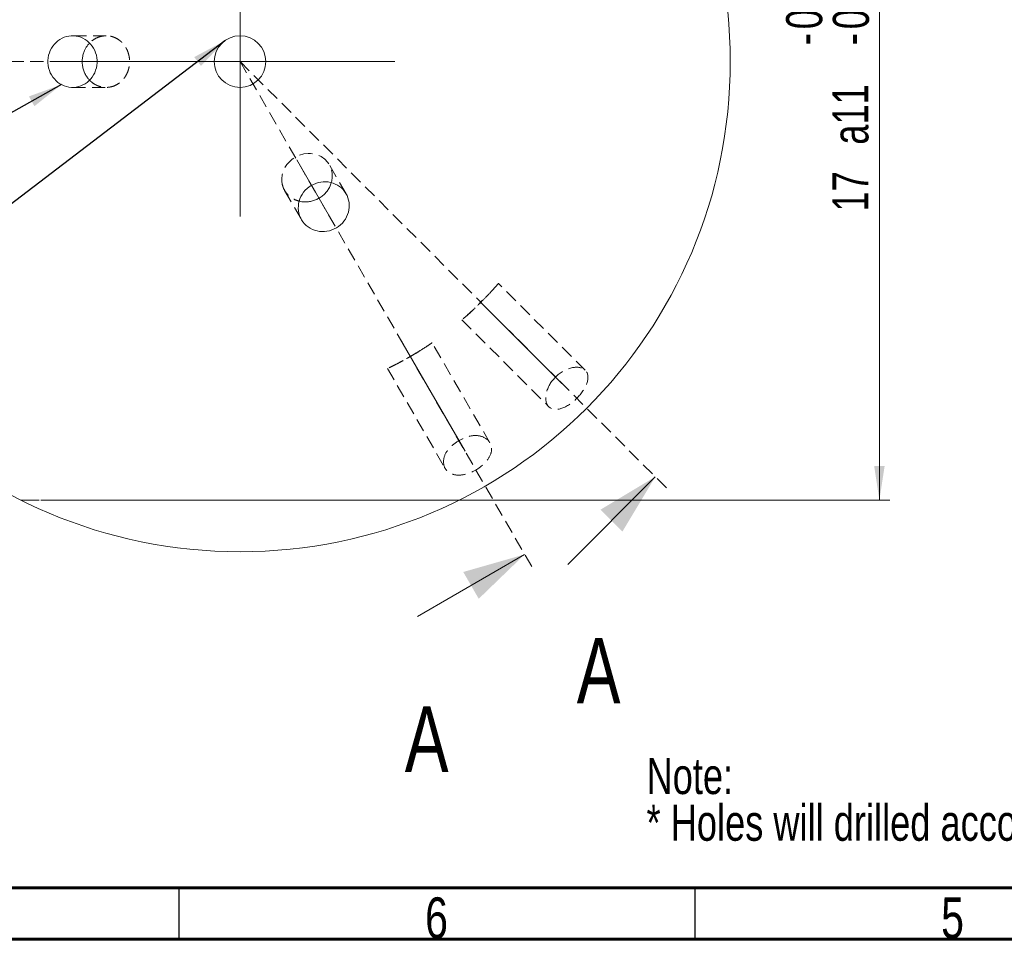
# Model space of a CAD drawing. Header units: millimetres. Extents: x 15 to 415, y 5 to 292.
# Tile 2 of 6: x 100 to 195, y 5 to 94. Entities that reach past the tile are written whole.
import ezdxf

# ---------------------------------------------------------------- set-up
doc = ezdxf.new("R2010")
doc.units = ezdxf.units.MM
doc.linetypes.add('CENTERX2', pattern=[20.32, 12.7, -2.54, 2.54, -2.54])
doc.linetypes.add('HIDDEN', pattern=[1.905, 1.27, -0.635])
doc.styles.add('SLDTEXTSTYLE0', font='TXT', dxfattribs={"width": 0.75})
doc.dimstyles.new('SLDDIMSTYLE5', dxfattribs={"dimtxt": 3.5, "dimasz": 3.302, "dimexe": 0, "dimexo": 0.0625, "dimgap": 0.875, "dimtad": 1, "dimlfac": 0.2, "dimrnd": 1e-09, "dimzin": 12, "dimdsep": 46, "dimtxsty": 'SLDTEXTSTYLE0', "dimsah": 1, "dimcen": 0.09, "dimadec": 0, "dimazin": 3, "dimtol": 1, "dimtp": -0.29, "dimtm": 0.4, "dimtfac": 1, "dimtofl": 0, "dimtmove": 0, "dimatfit": 3, "dimfxl": 0, "dimfrac": 2, "dimtolj": 1, "dimtzin": 0, "dimarcsym": 0})
doc.dimstyles.new('SLDDIMSTYLE6', dxfattribs={"dimtxt": 3.5, "dimasz": 3.302, "dimexe": 0, "dimexo": 0.0625, "dimgap": 0.875, "dimtad": 1, "dimdec": 4, "dimlfac": 0.2, "dimzin": 12, "dimdsep": 46, "dimtxsty": 'SLDTEXTSTYLE0', "dimsah": 1, "dimcen": 0.09, "dimazin": 3, "dimtfac": 1, "dimtofl": 0, "dimtmove": 0, "dimatfit": 3, "dimfxl": 0, "dimfrac": 2, "dimtolj": 1, "dimtzin": 12, "dimarcsym": 0})
doc.dimstyles.new('SLDDIMSTYLE7', dxfattribs={"dimtxt": 0.18, "dimasz": 3.302, "dimexe": 0, "dimexo": 0.0625, "dimgap": 0, "dimtad": 0, "dimtih": 1, "dimtoh": 1, "dimdec": 0, "dimrnd": 1e-09, "dimzin": 0, "dimdsep": 46, "dimtxsty": 'Standard', "dimsah": 1, "dimcen": 0.09, "dimadec": 0, "dimazin": 0, "dimtfac": 3.302, "dimtdec": 0, "dimtofl": 0, "dimtmove": 0, "dimatfit": 3, "dimfxl": 0, "dimfrac": 2, "dimtolj": 1, "dimtzin": 0, "dimarcsym": 0})

# ---------------------------------------------------------------- blocks, each defined once
blk = doc.blocks.new('SW_NOTE_0')
at = {"color": 0, "linetype": 'Continuous', "lineweight": 0, "char_height": 3.5, "attachment_point": 1, "style": 'SLDTEXTSTYLE0'}
for s, insert in [('Note:', (0, 4.512)), ('* Holes will drilled according to config. table', (0, -0.014))]:
    blk.add_mtext(s, dxfattribs=dict(at, insert=insert))
blk = doc.blocks.new('_D_7')
at = {"color": 7, "linetype": 'Continuous', "lineweight": 0}
for p, q in [((143.134, 132.561), (183.871, 132.561)), ((182.871, 132.561), (182.871, 47.561)), ((129.957, 47.561), (183.871, 47.561))]:
    blk.add_line(p, q, dxfattribs=at)
for points in [[(182.871, 132.561), (182.363, 129.259), (183.379, 129.259)], [(182.871, 47.561), (183.379, 50.863), (182.363, 50.863)]]:
    blk.add_solid(points, dxfattribs=at)
at = {"color": 7, "linetype": 'Continuous', "lineweight": 0, "char_height": 3.5, "attachment_point": 1, "rotation": 90, "style": 'SLDTEXTSTYLE0'}
for s, insert in [('0.29', (173.833, 93.195)), ('0.40', (178.359, 93.195)), ('-', (173.833, 91.644)), ('-', (178.359, 91.644)), ('a11', (178.305, 82.009)), ('17', (178.305, 75.525))]:
    blk.add_mtext(s, dxfattribs=dict(at, insert=insert))
blk = doc.blocks.new('_D_9')
at = {"color": 7, "linetype": 'Continuous', "lineweight": 0}
for p, q in [((135.873, 115.96), (133.872, 112.493)), ((89.016, 90.061), (95.019, 90.061))]:
    blk.add_line(p, q, dxfattribs=at)
blk.add_arc((120.921, 90.061), 26.902, 60, 180, dxfattribs=at)
for points in [[(134.372, 113.359), (131.643, 115.287), (131.19, 114.378)], [(94.019, 90.061), (94.728, 93.326), (93.713, 93.388)]]:
    blk.add_solid(points, dxfattribs=at)
at = {"color": 7, "linetype": 'Continuous', "lineweight": 0, "insert": (98.644, 112.726), "char_height": 3.5, "attachment_point": 1, "rotation": 35.79605, "style": 'SLDTEXTSTYLE0'}
blk.add_mtext('120°', dxfattribs=at)
blk = doc.blocks.new('SW_CENTERMARKSYMBOL_0')
at = {"color": 0, "linetype": 'Continuous', "lineweight": 0}
for p, q in [((0, 12.5), (0, 15)), ((0, 0), (0, 12.5)), ((-12.5, 0), (-15, 0)), ((0, 0), (-12.5, 0)), ((0, 0), (0, -12.5)), ((0, 0), (12.5, 0)), ((12.5, 0), (15, 0)), ((0, -12.5), (0, -15))]:
    blk.add_line(p, q, dxfattribs=at)

msp = doc.modelspace()

# ---------------------------------------------------------------- linework, layer by layer
at = {"color": 7, "linetype": 'HIDDEN', "lineweight": 0}
for p, q in [((107.9458287, 92.561141), (104.6864162, 92.561141)), ((120.9207575, 90.0611409), (48.2959961, 90.0611409)), ((120.9207575, 90.0611409), (62.0207575, 90.0611409)), ((120.9207575, 90.0611409), (149.4955651, 40.5681222)), ((120.9207575, 90.0611409), (162.5730335, 48.4088648)), ((104.6864197, 87.5611407), (107.9457437, 87.5611407)), ((131.2029906, 77.2517907), (129.5733059, 80.0744874)), ((125.2432078, 77.5744381), (126.8728628, 74.7517926)), ((154.3750006, 60.1424311), (145.9561286, 68.5613031)), ((142.4210586, 65.0253064), (150.8394743, 56.6068884)), ((145.1386928, 53.1144451), (139.5386548, 62.8139974)), ((135.2086207, 60.3138363), (140.8087762, 50.6140791)), ((103.1122634, 47.5611385), (109.2667945, 47.5611385)), ((104.1892541, 47.5611385), (103.1122634, 47.5611385)), ((106.23935, 47.5611385), (104.1892541, 47.5611385)), ((110.8971201, 47.5611385), (106.23935, 47.5611385)), ((109.1841117, 47.5611385), (106.7905661, 47.5611385)), ((106.7905661, 47.5611385), (110.5748708, 47.5611385)), ((110.5748708, 47.5611385), (109.1841117, 47.5611385)), ((109.2667945, 47.5611385), (109.5106008, 47.5611385)), ((109.5106008, 47.5611385), (113.0850203, 47.5611385)), ((112.090713, 47.5611385), (110.8971201, 47.5611385)), ((113.0850203, 47.5611385), (112.090713, 47.5611385)), ((123.861279, 47.5611385), (124.4485352, 47.5611385)), ((125.5340054, 47.5611385), (124.8979877, 47.5611385)), ((135.8014494, 47.5611385), (136.3887065, 47.5611385)), ((137.4741758, 47.5611385), (136.8381581, 47.5611385))]:
    msp.add_line(p, q, dxfattribs=at)
at = {"color": 7, "linetype": 'CENTERX2', "lineweight": 0}
for p, q in [((102.6864096, 90.0611409), (109.9458764, 90.0611409)), ((126.4081975, 80.556616), (130.0379315, 74.2697323)), ((144.1882241, 66.7936743), (152.1087043, 58.8731941)), ((136.3733454, 63.2964735), (143.9739507, 50.131839))]:
    msp.add_line(p, q, dxfattribs=at)
at = {"color": 7, "linetype": 'Continuous', "lineweight": 0}
for p, q in [((152.6735386, 41.337797), (161.15882, 49.8230784)), ((138.1032603, 36.300173), (148.4955651, 42.300173))]:
    msp.add_line(p, q, dxfattribs=at)
at = {"color": 7, "linetype": 'Continuous', "lineweight": 60}
for p, q in [((410, 10), (20, 10)), ((415, 5), (15, 5))]:
    msp.add_line(p, q, dxfattribs=at)
at = {"color": 7, "linetype": 'Continuous', "lineweight": 30}
for p, q in [((115, 10), (115, 5)), ((165, 10), (165, 5))]:
    msp.add_line(p, q, dxfattribs=at)
at = {"color": 7, "linetype": 'HIDDEN', "lineweight": 0, "flags": 128}
msp.add_lwpolyline([(129.7616467, 78.3344148), (129.8085906, 78.4892576), (129.859116, 78.8714934), (129.844996, 79.2583229), (129.7641997, 79.6364713), (129.6156951, 79.997403), (129.400708, 80.3287315), (129.1203339, 80.6206505), (128.7847551, 80.8573804), (128.3923802, 81.0339109), (127.9785802, 81.1334477), (127.7554778, 81.1559217), (127.5254836, 81.1580067), (127.1075881, 81.1087182), (126.6782594, 80.9852999), (126.3225187, 80.8211281), (125.9825446, 80.6005566), (125.70519, 80.3596863), (125.4608742, 80.0808192), (125.2608249, 79.7747831), (125.1075141, 79.4437049), (125.0031608, 79.0789408), (124.9602923, 78.7015992), (124.9676073, 78.4514413), (125.0039231, 78.2031891), (125.0039231, 78.2031891)], dxfattribs=at)
at = {"color": 7, "linetype": 'Continuous', "lineweight": 15}
for radius in [47.5, 2.5]:
    msp.add_circle((120.9207575, 90.0611409), radius, dxfattribs=at)
at = {"color": 7, "linetype": 'HIDDEN', "lineweight": 0}
msp.add_ellipse((146.730155, 64.2517433), major_axis=(2.5, -2.5), ratio=0.7071067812, start_param=3.0033392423, end_param=3.2798460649, dxfattribs=at)
at = {"color": 7, "linetype": 'Continuous', "lineweight": 15}
for points, knots in [([(102.6443481, 91.3527843), (102.9711232, 91.9204825), (103.5101732, 92.3305201), (104.7101052, 92.6436476), (105.3710893, 92.5423639), (106.4365454, 91.8798212), (106.8432794, 91.3180977), (107.154289, 90.0343702), (107.052546, 89.3318011), (106.4064495, 88.2089165), (105.864193, 87.7926671), (104.6649611, 87.4786983), (104.0077454, 87.576525), (102.9324348, 88.2447344), (102.5292439, 88.8077913), (102.2201664, 90.0843888), (102.317573, 90.7850861), (102.6443481, 91.3527843)], [0, 0, 0, 0, 0.125, 0.125, 0.25, 0.25, 0.375, 0.375, 0.5, 0.5, 0.625, 0.625, 0.75, 0.75, 0.875, 0.875, 1, 1, 1, 1]), ([(106.3415266, 91.8496868), (106.2721234, 91.7772754), (106.1400607, 91.6394886), (105.9813405, 91.3961612), (105.8983443, 91.2265027), (105.8565613, 91.1410912)], [0, 0, 0, 0, 0.3548436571, 0.6752077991, 1, 1, 1, 1]), ([(105.8565613, 91.1410912), (105.8081737, 91.0186392), (105.7100086, 90.7702179), (105.6359281, 90.3711251), (105.6189516, 89.9615381), (105.6649241, 89.5586628), (105.7708602, 89.1670015), (105.933475, 88.8045432), (106.1249996, 88.4975176), (106.2777205, 88.336587), (106.3429946, 88.267804)], [0, 0, 0, 0, 0.1275966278, 0.2588581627, 0.3864680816, 0.5178212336, 0.6447905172, 0.7753574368, 0.9039860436, 1, 1, 1, 1]), ([(127.4166649, 77.758994), (127.9133346, 78.1998853), (128.5791198, 78.437115), (129.8690058, 78.3930314), (130.4895079, 78.1100225), (131.3278865, 77.1957743), (131.5482575, 76.5713065), (131.4597606, 75.3004776), (131.1498773, 74.6812685), (130.1692406, 73.8103305), (129.4998741, 73.5676308), (128.2087126, 73.6100506), (127.5911713, 73.8887508), (126.7445474, 74.8110928), (126.5283511, 75.4387627), (126.6149813, 76.6945873), (126.9199953, 77.3181027), (127.4166649, 77.758994)], [0, 0, 0, 0, 0.125, 0.125, 0.25, 0.25, 0.375, 0.375, 0.5, 0.5, 0.625, 0.625, 0.75, 0.75, 0.875, 0.875, 1, 1, 1, 1]), ([(126.6582121, 76.5367433), (126.6726095, 76.5319255), (126.8146315, 76.4843996), (127.1153907, 76.4577745), (127.5347347, 76.4643536), (127.9531241, 76.5471188), (128.3423599, 76.6890077), (128.7062201, 76.8903956), (129.027157, 77.1386088), (129.3070194, 77.4322762), (129.5316369, 77.7590097), (129.6874634, 78.0645297), (129.7413699, 78.260646), (129.7616467, 78.3344148)], [0, 0, 0, 0, 0.01210045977, 0.11936474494, 0.23004571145, 0.33234913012, 0.43779980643, 0.53716181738, 0.6394518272, 0.73810947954, 0.83955414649, 0.9396486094, 1, 1, 1, 1])]:
    msp.add_open_spline(points, degree=3, knots=knots, dxfattribs=at)
at = {"color": 7, "linetype": 'HIDDEN', "lineweight": 0}
for points, knots in [([(106.3429946, 88.267804), (106.366496, 88.2407299), (106.4763785, 88.1141427), (106.7146914, 87.9365325), (107.0506528, 87.7437616), (107.4185, 87.6157548), (107.8044912, 87.5537083), (108.2008504, 87.5639275), (108.5943748, 87.6496139), (108.9748264, 87.8127724), (109.3235303, 88.0495093), (109.5804249, 88.3055188), (109.7589712, 88.540407), (109.9126648, 88.7864745), (110.0353037, 89.0529258), (110.1241328, 89.3318619), (110.1869539, 89.6057051), (110.2258748, 89.9488863), (110.2133255, 90.3426797), (110.1472136, 90.722697), (110.0345288, 91.0761029), (109.8744504, 91.408562), (109.6672814, 91.7160159), (109.4127356, 91.9911363), (109.1089247, 92.2271873), (108.7619167, 92.410548), (108.3776689, 92.5297252), (107.9680676, 92.5747701), (107.5529629, 92.5381637), (107.1421934, 92.4202618), (106.7672805, 92.2224978), (106.4948169, 92.0272678), (106.3716436, 91.8845762), (106.3415266, 91.8496868)], [0, 0, 0, 0, 0.00928722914, 0.04342319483, 0.07846656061, 0.1141787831, 0.15083266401, 0.18833007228, 0.22683938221, 0.265693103, 0.30567597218, 0.34436934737, 0.36428705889, 0.38438175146, 0.42050850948, 0.43915411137, 0.45798109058, 0.49035752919, 0.52380610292, 0.55420610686, 0.58544311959, 0.61678490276, 0.64889442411, 0.68310949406, 0.71816035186, 0.75547303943, 0.79377513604, 0.83273799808, 0.87284810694, 0.91141672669, 0.95120455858, 0.98806905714, 1, 1, 1, 1]), ([(125.0039231, 78.2031891), (125.0386141, 78.0723698), (125.1089863, 77.8069975), (125.3089486, 77.4453186), (125.5756403, 77.1193398), (125.90236, 76.853273), (126.2658317, 76.6488065), (126.5308487, 76.5731181), (126.6582121, 76.5367433)], [0, 0, 0, 0, 0.16878967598, 0.34239669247, 0.51121883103, 0.68523485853, 0.84872831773, 1, 1, 1, 1]), ([(144.4976315, 66.9715108), (144.7643702, 67.2438784), (144.9964673, 67.490398), (145.3756024, 67.9017456), (145.5235744, 68.0672553), (145.8655608, 68.453846), (145.9653157, 68.5722986), (145.9453651, 68.5490687), (145.826534, 68.4076278), (145.4121026, 67.9428882), (145.2335334, 67.7453881), (144.7930054, 67.2747486), (144.5307369, 67.0021454), (143.9860213, 66.4572852), (143.7100554, 66.1916622), (143.2389633, 65.7506122), (143.0419185, 65.5724119), (142.5743942, 65.1554298), (142.4331607, 65.0368176), (142.4093522, 65.0163701), (142.5252026, 65.1138436), (142.913901, 65.4576541), (143.0788661, 65.6051292), (143.4903542, 65.9843555), (143.738087, 66.2175937), (144.0103875, 66.4842669)], [0, 0, 0, 0, 0.0625, 0.0625, 0.125, 0.125, 0.25, 0.25, 0.375, 0.375, 0.4375, 0.4375, 0.5, 0.5, 0.5625, 0.5625, 0.625, 0.625, 0.75, 0.75, 0.875, 0.875, 0.9375, 0.9375, 1, 1, 1, 1]), ([(138.3795309, 62.0577262), (138.6778752, 62.2437294), (138.8799854, 62.3753525), (139.2004049, 62.5858568), (139.311916, 62.6608758), (139.5507963, 62.8222241), (139.5818683, 62.8439253), (139.4357899, 62.7445333), (139.3525652, 62.687928), (139.0930291, 62.5149457), (138.9175785, 62.3988156), (138.412253, 62.0765489), (138.0652521, 61.8596827), (137.4108563, 61.4754692), (137.185945, 61.3470368), (136.7721308, 61.1165376), (136.5856785, 61.0155965), (136.1017024, 60.7580266), (135.8720767, 60.6418309), (135.5246528, 60.467831), (135.4085006, 60.4113029), (135.1733297, 60.29716), (135.1695317, 60.2955193), (135.3594894, 60.3874493), (135.4579525, 60.4352259), (135.740452, 60.5755252), (135.9246903, 60.6679028), (136.3019426, 60.8645785), (136.4475266, 60.9414266), (136.7918898, 61.1276745), (136.9913884, 61.2375857), (137.426262, 61.4843876), (137.6552909, 61.6180392), (138.0565376, 61.8579552), (138.2303588, 61.9647246), (138.3795309, 62.0577262)], [0, 0, 0, 0, 0.0625, 0.0625, 0.125, 0.125, 0.25, 0.25, 0.3125, 0.3125, 0.375, 0.375, 0.4375, 0.4375, 0.46875, 0.46875, 0.5, 0.5, 0.5625, 0.5625, 0.625, 0.625, 0.75, 0.75, 0.8125, 0.8125, 0.875, 0.875, 0.90625, 0.90625, 0.9375, 0.9375, 0.96875, 0.96875, 1, 1, 1, 1]), ([(151.2592093, 59.2325091), (150.8555894, 58.7441644), (150.6052504, 58.1704902), (150.4960835, 57.1692063), (150.6386184, 56.7515625), (151.2064157, 56.3165792), (151.6331639, 56.2933056), (152.5779787, 56.62504), (153.1023986, 56.9794151), (153.9995277, 57.8757136), (154.3556588, 58.4012481), (154.6890017, 59.3491558), (154.6653078, 59.7751539), (154.2309385, 60.3428366), (153.8125181, 60.4854979), (152.8140683, 60.3772352), (152.2378403, 60.1263969), (151.7493893, 59.7226891)], [0, 0, 0, 0, 0.125, 0.125, 0.25, 0.25, 0.375, 0.375, 0.5, 0.5, 0.625, 0.625, 0.75, 0.75, 0.875, 0.875, 1, 1, 1, 1]), ([(140.6677947, 51.5789279), (140.6056481, 51.2246864), (140.6535937, 50.8968283), (140.9385732, 50.3764847), (141.1730675, 50.1864189), (141.7676818, 49.9760349), (142.1321579, 49.9540544), (142.9313064, 50.090287), (143.3685523, 50.2520612), (144.1657726, 50.7112889), (144.5269273, 51.0098081), (145.0470962, 51.6349182), (145.2114342, 51.9613038), (145.3277643, 52.5883973), (145.2781511, 52.8858655), (144.9725502, 53.3880047), (144.7132906, 53.5947062), (144.3738129, 53.7185985)], [0, 0, 0, 0, 0.125, 0.125, 0.25, 0.25, 0.375, 0.375, 0.5, 0.5, 0.625, 0.625, 0.75, 0.75, 0.875, 0.875, 1, 1, 1, 1]), ([(144.3738129, 53.7185985), (144.0531437, 53.8356266), (143.6878645, 53.8511926), (142.9186574, 53.709087), (142.5092355, 53.5493889), (141.751662, 53.1127186), (141.4092018, 52.8400932), (140.895374, 52.2394389), (140.7269278, 51.9159922), (140.6677947, 51.5789279)], [0, 0, 0, 0, 0.25, 0.25, 0.5, 0.5, 0.75, 0.75, 1, 1, 1, 1]), ([(112.8848263, 47.5611409), (111.4190981, 47.5611409), (109.9554223, 47.5611409), (107.8232605, 47.5611409), (107.1252527, 47.5611409), (105.7610778, 47.5611409), (105.091657, 47.5611409), (103.8234375, 47.5611409), (103.2219003, 47.5611409), (102.1039739, 47.5611409), (101.5825777, 47.5611409), (100.7049812, 47.5611409), (100.3392192, 47.5611409), (99.841825, 47.5611409), (99.7075541, 47.5611409), (99.7075541, 47.5611409)], [0, 0, 0, 0, 0.25, 0.25, 0.375, 0.375, 0.5, 0.5, 0.625, 0.625, 0.75, 0.75, 0.875, 0.875, 1, 1, 1, 1]), ([(99.7075541, 47.5611409), (99.7075541, 47.5611409), (99.8007066, 47.5611409), (100.143886, 47.5611409), (100.3952395, 47.5611409), (101.2926702, 47.5611409), (102.0901629, 47.5611409), (103.8029269, 47.5611409), (104.7404441, 47.5611409), (106.6577217, 47.5611409), (107.6388164, 47.5611409), (110.6257138, 47.5611409), (112.680536, 47.5611409), (116.7840358, 47.5611409), (118.8435371, 47.5611409), (122.9741147, 47.5611409), (125.0389461, 47.5611409), (129.1459674, 47.5611409), (131.2041008, 47.5611409), (134.2018628, 47.5611409), (135.1864865, 47.5611409), (137.1104606, 47.5611409), (138.0428962, 47.5611409), (139.7630269, 47.5611409), (140.5507953, 47.5611409), (141.4543806, 47.5611409), (141.6993915, 47.5611409), (142.0425081, 47.5611409), (142.1339609, 47.5611409), (142.1339609, 47.5611409)], [0, 0, 0, 0, 0.03125, 0.03125, 0.0625, 0.0625, 0.125, 0.125, 0.1875, 0.1875, 0.25, 0.25, 0.375, 0.375, 0.5, 0.5, 0.625, 0.625, 0.75, 0.75, 0.8125, 0.8125, 0.875, 0.875, 0.9375, 0.9375, 0.96875, 0.96875, 1, 1, 1, 1]), ([(128.9566887, 47.5611409), (127.6279274, 47.5611409), (126.2970911, 47.5611409), (123.6174163, 47.5611409), (122.2616246, 47.5611409), (118.188597, 47.5611409), (115.5321475, 47.5611409), (112.8848263, 47.5611409)], [0, 0, 0, 0, 0.25, 0.25, 0.5, 0.5, 1, 1, 1, 1]), ([(114.8149883, 47.5611409), (114.8160458, 47.5611409), (114.8181489, 47.5611409), (114.8400522, 47.5611409), (114.8756092, 47.5611409), (114.9272424, 47.5611409), (114.9901278, 47.5611409), (115.0688062, 47.5611409), (115.1624349, 47.5611409), (115.2708378, 47.5611409), (115.3911669, 47.5611409), (115.5278281, 47.5611409), (115.6755704, 47.5611409), (115.8419201, 47.5611409), (116.0206679, 47.5611409), (116.2124799, 47.5611409), (116.4221779, 47.5611409), (116.6405988, 47.5611409), (116.8714669, 47.5611409), (117.1102774, 47.5611409), (117.3572448, 47.5611409), (117.6093394, 47.5611409), (117.8698923, 47.5611409), (118.1364448, 47.5611409), (118.4103506, 47.5611409), (118.6912136, 47.5611409), (118.9788931, 47.5611409), (119.2737901, 47.5611409), (119.5757373, 47.5611409), (119.8840982, 47.5611409), (120.1996089, 47.5611409), (120.5223548, 47.5611409), (120.851888, 47.5611409), (121.0740701, 47.5611409), (121.1857649, 47.5611409)], [0, 0, 0, 0, 0.0319388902, 0.0635135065, 0.0945842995, 0.1252311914, 0.1554905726, 0.1854841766, 0.2153003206, 0.2452294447, 0.2750674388, 0.3049833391, 0.3349575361, 0.3652968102, 0.3958493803, 0.4269852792, 0.4584506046, 0.4904906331, 0.5225524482, 0.5544044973, 0.5858194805, 0.6170002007, 0.6480829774, 0.678785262, 0.7096659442, 0.7408018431, 0.7717886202, 0.8031182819, 0.8347253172, 0.8668842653, 0.8991998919, 0.9321764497, 0.965903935, 1, 1, 1, 1]), ([(116.6424789, 47.5611409), (116.5684019, 47.5611409), (116.4215822, 47.5611409), (116.213376, 47.5611409), (116.0198802, 47.5611409), (115.841749, 47.5611409), (115.6759412, 47.5611409), (115.5281459, 47.5611409), (115.3901529, 47.5611409), (115.2717201, 47.5611409), (115.1610649, 47.5611409), (115.0690758, 47.5611409), (114.9897863, 47.5611409), (114.927035, 47.5611409), (114.8756343, 47.5611409), (114.8399098, 47.5611409), (114.8181165, 47.5611409), (114.8160376, 47.5611409), (114.8149883, 47.5611409)], [0, 0, 0, 0, 0.06446489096, 0.12776847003, 0.19006373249, 0.25156893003, 0.31279220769, 0.37300916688, 0.43294369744, 0.49339041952, 0.55349862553, 0.61457682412, 0.67597013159, 0.73834367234, 0.80199142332, 0.86653883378, 0.93263957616, 1, 1, 1, 1]), ([(121.0288805, 47.5611409), (120.9115053, 47.5611409), (120.6784417, 47.5611409), (120.3319648, 47.5611409), (119.992186, 47.5611409), (119.6579857, 47.5611409), (119.3293994, 47.5611409), (119.0059305, 47.5611409), (118.6894705, 47.5611409), (118.3801194, 47.5611409), (118.0810665, 47.5611409), (117.7997827, 47.5611409), (117.5326851, 47.5611409), (117.2826426, 47.5611409), (117.0512526, 47.5611409), (116.8339893, 47.5611409), (116.6370448, 47.5611409), (116.4549747, 47.5611409), (116.2923712, 47.5611409), (116.1518493, 47.5611409), (116.0327162, 47.5611409), (115.9353227, 47.5611409), (115.8586005, 47.5611409), (115.8030674, 47.5611409), (115.7709788, 47.5611409), (115.7668486, 47.5611409), (115.7647746, 47.5611409)], [0, 0, 0, 0, 0.04328370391, 0.0859454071, 0.12819271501, 0.17017308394, 0.21231172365, 0.25453008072, 0.29710890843, 0.34035885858, 0.3832682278, 0.42556534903, 0.46712371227, 0.50863873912, 0.54974598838, 0.59099180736, 0.63222774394, 0.67394516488, 0.71558761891, 0.75639884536, 0.79691020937, 0.83730319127, 0.87750738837, 0.91795498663, 0.95880031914, 1, 1, 1, 1]), ([(115.7647746, 47.5611409), (115.7662876, 47.5611409), (115.7692755, 47.5611409), (115.7964851, 47.5611409), (115.834706, 47.5611409), (115.8958589, 47.5611409), (115.9688846, 47.5611409), (116.0627967, 47.5611409), (116.1710475, 47.5611409), (116.2957288, 47.5611409), (116.4390118, 47.5611409), (116.5920563, 47.5611409), (116.7654924, 47.5611409), (116.950948, 47.5611409), (117.151508, 47.5611409), (117.3696763, 47.5611409), (117.5982234, 47.5611409), (117.8447486, 47.5611409), (118.099886, 47.5611409), (118.3683817, 47.5611409), (118.6438704, 47.5611409), (118.9296384, 47.5611409), (119.2236644, 47.5611409), (119.5278231, 47.5611409), (119.8397416, 47.5611409), (120.050765, 47.5611409), (120.1575364, 47.5611409)], [0, 0, 0, 0, 0.0437620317, 0.086421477, 0.128091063, 0.169031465, 0.2092901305, 0.2495196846, 0.2891132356, 0.3286673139, 0.3681138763, 0.40730593, 0.4463144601, 0.4852026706, 0.5248258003, 0.5647581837, 0.6053152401, 0.6468628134, 0.6889253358, 0.731281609, 0.7740656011, 0.817339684, 0.8616438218, 0.9067180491, 0.9528022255, 1, 1, 1, 1]), ([(120.2041776, 47.5611409), (120.0259332, 47.5611409), (119.6770997, 47.5611409), (119.1673089, 47.5611409), (118.6823739, 47.5611409), (118.2235049, 47.5611409), (117.7878339, 47.5611409), (117.3800301, 47.5611409), (116.9936945, 47.5611409), (116.7594077, 47.5611409), (116.6424789, 47.5611409)], [0, 0, 0, 0, 0.14061710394, 0.27519496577, 0.40429799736, 0.5283510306, 0.64971707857, 0.76798074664, 0.88420286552, 1, 1, 1, 1]), ([(120.1575364, 47.5611409), (120.3216523, 47.5611409), (120.6487616, 47.5611409), (121.1344387, 47.5611409), (121.6116079, 47.5611409), (122.0799827, 47.5611409), (122.5404846, 47.5611409), (122.9916499, 47.5611409), (123.4361764, 47.5611409), (123.7185858, 47.5611409), (123.861279, 47.5611409)], [0, 0, 0, 0, 0.12416913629, 0.24748883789, 0.36967964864, 0.49206692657, 0.61594202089, 0.74107487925, 0.86917264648, 1, 1, 1, 1]), ([(124.4485353, 47.5611409), (124.3464923, 47.5611409), (124.1469199, 47.5611409), (123.8478517, 47.5611409), (123.5624506, 47.5611409), (123.2873682, 47.5611409), (123.0234262, 47.5611409), (122.7688758, 47.5611409), (122.5271222, 47.5611409), (122.2148931, 47.5611409), (121.813624, 47.5611409), (121.3085937, 47.5611409), (120.7677373, 47.5611409), (120.3957972, 47.5611409), (120.2041776, 47.5611409)], [0, 0, 0, 0, 0.07976561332, 0.15600310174, 0.22818108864, 0.2961171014, 0.36092177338, 0.42205237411, 0.47934258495, 0.5331608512, 0.64004837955, 0.75327506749, 0.87288995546, 1, 1, 1, 1]), ([(124.8979877, 47.5611409), (124.755996, 47.5611409), (124.4774698, 47.5611409), (124.0288841, 47.5611409), (123.5655801, 47.5611409), (123.0868884, 47.5611409), (122.5936387, 47.5611409), (122.0854965, 47.5611409), (121.5621142, 47.5611409), (121.2079575, 47.5611409), (121.0288805, 47.5611409)], [0, 0, 0, 0, 0.1339387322, 0.2627297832, 0.3881958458, 0.511066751, 0.6320772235, 0.7533917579, 0.8753041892, 1, 1, 1, 1]), ([(121.1857649, 47.5611409), (121.388107, 47.5611409), (121.7842406, 47.5611409), (122.3646529, 47.5611409), (122.9172725, 47.5611409), (123.3579118, 47.5611409), (123.6999951, 47.5611409), (123.9586322, 47.5611409), (124.2166394, 47.5611409), (124.4782488, 47.5611409), (124.740874, 47.5611409), (125.004896, 47.5611409), (125.2707862, 47.5611409), (125.4454757, 47.5611409), (125.5340054, 47.5611409)], [0, 0, 0, 0, 0.1268900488, 0.2484179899, 0.3664248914, 0.4811096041, 0.538575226, 0.5982753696, 0.659770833, 0.7231829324, 0.7888472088, 0.8565163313, 0.9272848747, 1, 1, 1, 1]), ([(126.7551592, 47.5611409), (126.7562168, 47.5611409), (126.7583198, 47.5611409), (126.7802232, 47.5611409), (126.8157802, 47.5611409), (126.8674134, 47.5611409), (126.9302987, 47.5611409), (127.0089771, 47.5611409), (127.1026058, 47.5611409), (127.2110088, 47.5611409), (127.3313378, 47.5611409), (127.467999, 47.5611409), (127.6157414, 47.5611409), (127.782091, 47.5611409), (127.9608388, 47.5611409), (128.1526508, 47.5611409), (128.3623488, 47.5611409), (128.5807698, 47.5611409), (128.8116378, 47.5611409), (129.0504483, 47.5611409), (129.2974157, 47.5611409), (129.5495103, 47.5611409), (129.8100632, 47.5611409), (130.0766158, 47.5611409), (130.3505215, 47.5611409), (130.6313845, 47.5611409), (130.9190641, 47.5611409), (131.213961, 47.5611409), (131.5159082, 47.5611409), (131.8242692, 47.5611409), (132.1397799, 47.5611409), (132.4625258, 47.5611409), (132.7920589, 47.5611409), (133.014241, 47.5611409), (133.1259358, 47.5611409)], [0, 0, 0, 0, 0.0319388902, 0.0635135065, 0.0945842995, 0.1252311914, 0.1554905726, 0.1854841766, 0.2153003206, 0.2452294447, 0.2750674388, 0.3049833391, 0.3349575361, 0.3652968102, 0.3958493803, 0.4269852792, 0.4584506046, 0.4904906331, 0.5225524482, 0.5544044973, 0.5858194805, 0.6170002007, 0.6480829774, 0.678785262, 0.7096659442, 0.7408018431, 0.7717886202, 0.8031182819, 0.8347253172, 0.8668842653, 0.8991998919, 0.9321764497, 0.965903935, 1, 1, 1, 1]), ([(128.5826499, 47.5611409), (128.5085728, 47.5611409), (128.3617532, 47.5611409), (128.153547, 47.5611409), (127.9600511, 47.5611409), (127.78192, 47.5611409), (127.6161122, 47.5611409), (127.4683169, 47.5611409), (127.3303238, 47.5611409), (127.211891, 47.5611409), (127.1012358, 47.5611409), (127.0092467, 47.5611409), (126.9299573, 47.5611409), (126.8672059, 47.5611409), (126.8158052, 47.5611409), (126.7800808, 47.5611409), (126.7582874, 47.5611409), (126.7562085, 47.5611409), (126.7551592, 47.5611409)], [0, 0, 0, 0, 0.06446489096, 0.12776847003, 0.19006373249, 0.25156893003, 0.31279220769, 0.37300916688, 0.43294369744, 0.49339041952, 0.55349862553, 0.61457682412, 0.67597013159, 0.73834367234, 0.80199142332, 0.86653883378, 0.93263957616, 1, 1, 1, 1]), ([(132.9690514, 47.5611409), (132.8516763, 47.5611409), (132.6186126, 47.5611409), (132.2721357, 47.5611409), (131.9323569, 47.5611409), (131.5981566, 47.5611409), (131.2695703, 47.5611409), (130.9461015, 47.5611409), (130.6296414, 47.5611409), (130.3202904, 47.5611409), (130.0212374, 47.5611409), (129.7399536, 47.5611409), (129.472856, 47.5611409), (129.2228136, 47.5611409), (128.9914236, 47.5611409), (128.7741602, 47.5611409), (128.5772157, 47.5611409), (128.3951456, 47.5611409), (128.2325422, 47.5611409), (128.0920202, 47.5611409), (127.9728871, 47.5611409), (127.8754936, 47.5611409), (127.7987714, 47.5611409), (127.7432384, 47.5611409), (127.7111498, 47.5611409), (127.7070196, 47.5611409), (127.7049455, 47.5611409)], [0, 0, 0, 0, 0.0432837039, 0.0859454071, 0.128192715, 0.1701730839, 0.2123117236, 0.2545300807, 0.2971089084, 0.3403588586, 0.3832682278, 0.425565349, 0.4671237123, 0.5086387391, 0.5497459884, 0.5909918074, 0.6322277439, 0.6739451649, 0.7155876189, 0.7563988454, 0.7969102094, 0.8373031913, 0.8775073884, 0.9179549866, 0.9588003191, 1, 1, 1, 1]), ([(127.7049455, 47.5611409), (127.7064586, 47.5611409), (127.7094465, 47.5611409), (127.7366561, 47.5611409), (127.7748769, 47.5611409), (127.8360298, 47.5611409), (127.9090555, 47.5611409), (128.0029676, 47.5611409), (128.1112184, 47.5611409), (128.2358998, 47.5611409), (128.3791827, 47.5611409), (128.5322272, 47.5611409), (128.7056634, 47.5611409), (128.8911189, 47.5611409), (129.0916789, 47.5611409), (129.3098472, 47.5611409), (129.5383943, 47.5611409), (129.7849195, 47.5611409), (130.040057, 47.5611409), (130.3085527, 47.5611409), (130.5840414, 47.5611409), (130.8698093, 47.5611409), (131.1638354, 47.5611409), (131.4679941, 47.5611409), (131.7799125, 47.5611409), (131.990936, 47.5611409), (132.0977073, 47.5611409)], [0, 0, 0, 0, 0.0437620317, 0.086421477, 0.128091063, 0.169031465, 0.2092901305, 0.2495196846, 0.2891132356, 0.3286673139, 0.3681138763, 0.40730593, 0.4463144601, 0.4852026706, 0.5248258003, 0.5647581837, 0.6053152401, 0.6468628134, 0.6889253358, 0.731281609, 0.7740656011, 0.817339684, 0.8616438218, 0.9067180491, 0.9528022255, 1, 1, 1, 1]), ([(132.1443486, 47.5611409), (131.9661042, 47.5611409), (131.6172706, 47.5611409), (131.1074798, 47.5611409), (130.6225448, 47.5611409), (130.1636758, 47.5611409), (129.7280048, 47.5611409), (129.320201, 47.5611409), (128.9338654, 47.5611409), (128.6995787, 47.5611409), (128.5826499, 47.5611409)], [0, 0, 0, 0, 0.1406171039, 0.2751949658, 0.4042979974, 0.5283510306, 0.6497170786, 0.7679807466, 0.8842028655, 1, 1, 1, 1]), ([(142.1339609, 47.5611409), (142.1339609, 47.5611409), (141.9982089, 47.5611409), (141.4975643, 47.5611409), (141.1294735, 47.5611409), (140.2515526, 47.5611409), (139.7323258, 47.5611409), (138.6048338, 47.5611409), (138.0004779, 47.5611409), (136.096376, 47.5611409), (134.7046682, 47.5611409), (131.8824596, 47.5611409), (130.433011, 47.5611409), (128.9566887, 47.5611409)], [0, 0, 0, 0, 0.125, 0.125, 0.25, 0.25, 0.375, 0.375, 0.5, 0.5, 0.75, 0.75, 1, 1, 1, 1]), ([(132.0977073, 47.5611409), (132.2618233, 47.5611409), (132.5889326, 47.5611409), (133.0746096, 47.5611409), (133.5517788, 47.5611409), (134.0201536, 47.5611409), (134.4806556, 47.5611409), (134.9318209, 47.5611409), (135.3763473, 47.5611409), (135.6587567, 47.5611409), (135.80145, 47.5611409)], [0, 0, 0, 0, 0.1241691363, 0.2474888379, 0.3696796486, 0.4920669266, 0.6159420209, 0.7410748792, 0.8691726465, 1, 1, 1, 1]), ([(136.3887062, 47.5611409), (136.2866633, 47.5611409), (136.0870909, 47.5611409), (135.7880227, 47.5611409), (135.5026215, 47.5611409), (135.2275391, 47.5611409), (134.9635971, 47.5611409), (134.7090467, 47.5611409), (134.4672931, 47.5611409), (134.1550641, 47.5611409), (133.7537949, 47.5611409), (133.2487646, 47.5611409), (132.7079082, 47.5611409), (132.3359681, 47.5611409), (132.1443486, 47.5611409)], [0, 0, 0, 0, 0.0797656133, 0.1560031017, 0.2281810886, 0.2961171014, 0.3609217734, 0.4220523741, 0.479342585, 0.5331608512, 0.6400483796, 0.7532750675, 0.8728899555, 1, 1, 1, 1]), ([(136.8381587, 47.5611409), (136.696167, 47.5611409), (136.4176407, 47.5611409), (135.9690551, 47.5611409), (135.5057511, 47.5611409), (135.0270593, 47.5611409), (134.5338096, 47.5611409), (134.0256674, 47.5611409), (133.5022852, 47.5611409), (133.1481284, 47.5611409), (132.9690514, 47.5611409)], [0, 0, 0, 0, 0.13393873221, 0.26272978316, 0.38819584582, 0.51106675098, 0.63207722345, 0.7533917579, 0.87530418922, 1, 1, 1, 1]), ([(133.1259358, 47.5611409), (133.3282779, 47.5611409), (133.7244116, 47.5611409), (134.3048238, 47.5611409), (134.8574435, 47.5611409), (135.2980827, 47.5611409), (135.6401661, 47.5611409), (135.8988032, 47.5611409), (136.1568104, 47.5611409), (136.4184197, 47.5611409), (136.6810449, 47.5611409), (136.945067, 47.5611409), (137.2109572, 47.5611409), (137.3856466, 47.5611409), (137.4741763, 47.5611409)], [0, 0, 0, 0, 0.1268900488, 0.2484179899, 0.3664248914, 0.4811096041, 0.538575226, 0.5982753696, 0.659770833, 0.7231829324, 0.7888472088, 0.8565163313, 0.9272848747, 1, 1, 1, 1])]:
    msp.add_open_spline(points, degree=3, knots=knots, dxfattribs=at)
msp.add_open_spline([(151.7493893, 59.7226891), (151.5704757, 59.574816), (151.4070824, 59.4114226), (151.2592093, 59.2325091)], degree=3, dxfattribs=at)
at = {"color": 7, "linetype": 'Continuous', "lineweight": 0}
for points in [[(161.15882, 49.8230784), (155.8555191, 46.6410979), (157.9768394, 44.5197775)], [(148.4955651, 42.300173), (142.5494127, 40.5992112), (144.0494127, 38.0011349)]]:
    msp.add_solid(points, dxfattribs=at)

# ---------------------------------------------------------------- block references
for name, p in [('SW_CENTERMARKSYMBOL_0', (120.9207575, 90.0611409)), ('SW_NOTE_0', (160.3078254, 18.0636023))]:
    msp.add_blockref(name, p, dxfattribs=at)

# ---------------------------------------------------------------- texts
at = {"color": 7, "linetype": 'Continuous', "char_height": 6.35, "attachment_point": 1, "style": 'SLDTEXTSTYLE0'}
for insert in [(153.5408197, 34.2061366), (136.8817264, 27.5657085)]:
    msp.add_mtext('A', dxfattribs=dict(at, insert=insert))
at = {"color": 7, "linetype": 'Continuous', "lineweight": 0, "char_height": 3.96875, "attachment_point": 2, "style": 'SLDTEXTSTYLE0'}
for s, insert in [('6', (139.9600369, 9.0601544)), ('5', (189.9600369, 9.0601544))]:
    msp.add_mtext(s, dxfattribs=dict(at, insert=insert))

# ---------------------------------------------------------------- dimensions: what is measured, and where the dimension line sits
at = {"color": 7, "linetype": 'Continuous', "lineweight": 0}
dim = msp.add_linear_dim(base=(182.8706967, 47.5611409), p1=(142.1339609, 132.5611409), p2=(128.9566887, 47.5611409), angle=90, text='<>a11', dimstyle='SLDDIMSTYLE5', dxfattribs=at)
dim.commit()
dim.dimension.update_dxf_attribs({"geometry": '_D_7', "text_midpoint": (182.8706967, 88.8854728), "dimtype": 160})
dim = msp.add_angular_dim_2l(base=(107.4698711, 113.3587595), line1=((76.1090971, 90.0611409), (88.0155907, 90.0611409)), line2=((136.373348, 116.8258128), (143.9739507, 129.9904427)), dimstyle='SLDDIMSTYLE6', dxfattribs=at)
dim.commit()
dim.dimension.update_dxf_attribs({"geometry": '_D_9', "text_midpoint": (105.1858647, 111.8812813), "dimtype": 162})

# ---------------------------------------------------------------- leaders
for points in [[(119.4352403, 92.0719214), (62.7764003, 48.8252487), (51.3109309, 48.8252487)], [(103.6114536, 87.829424), (67.880971, 67.7847863), (53.3554317, 67.7847863)]]:
    msp.add_leader(points, dimstyle='SLDDIMSTYLE7', dxfattribs=at)

doc.saveas('drawing.dxf')
